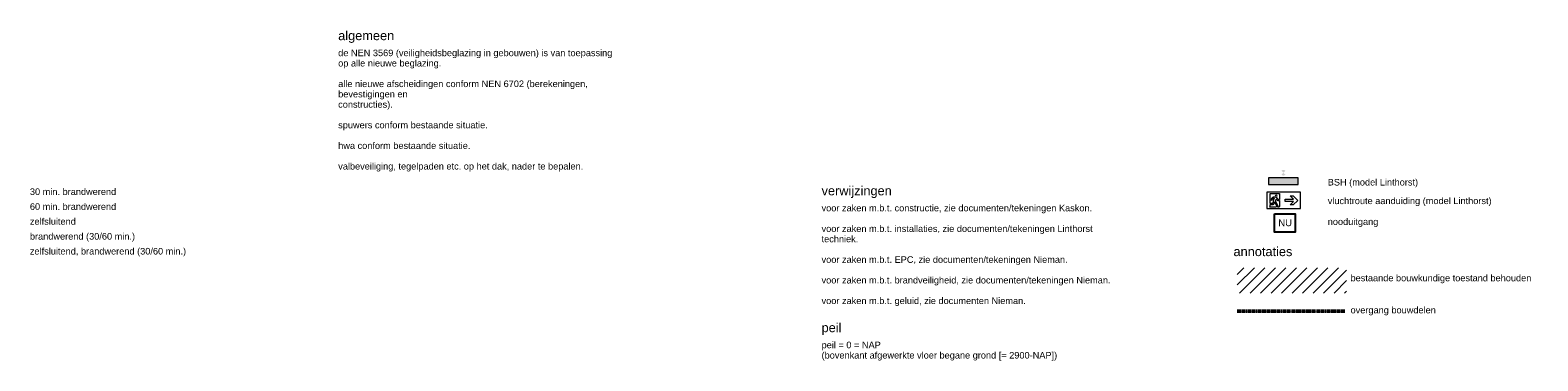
# Model space of a CAD drawing. Header units: millimetres. Extents: x -3388 to 301539, y -5590 to 54660.
# Tile 215 of 216: x 148745 to 189342, y -567 to 8319. Entities that reach past the tile are written whole.
import ezdxf

# ---------------------------------------------------------------- set-up
doc = ezdxf.new("R2010")
doc.units = ezdxf.units.MM
doc.linetypes.add('Dash', pattern=[6.35, 3.175, -3.175])
for name, color, linetype, lineweight in [('A-DETL', 90, 'Continuous', 9), ('A-DETL-GENF', 92, 'Continuous', 9), ('A-DETL-THIN', 151, 'Continuous', 18), ('G-ANNO-TEXT', 231, 'Continuous', 9)]:
    doc.layers.add(name, color=color, linetype=linetype, lineweight=lineweight)
doc.styles.add('Arial', font='arial.ttf', dxfattribs={"height": 177.035928})
doc.styles.add('Arial_1', font='arial.ttf', dxfattribs={"height": 245.883234})
doc.styles.add('Arial_B', font='txt', dxfattribs={"height": 182.656116})

msp = doc.modelspace()

# ---------------------------------------------------------------- hatches: boundary and pattern name
at = {"layer": 'A-DETL-GENF'}
h = msp.add_hatch(color=1, dxfattribs=at)
h.paths.add_polyline_path([(182257.941, 4168.2954), (182892.6077, 4168.2954), (182892.6077, 4348.2954), (182092.6077, 4348.2954), (182092.6077, 4168.2954)], flags=0)
h.paths.add_polyline_path([(182491.6095, 4412.326), (182510.8472, 4415.0662), (182528.7353, 4422.6567), (182544.0729, 4434.588), (182491.6569, 4485.5269), (182491.1162, 4485.8391), (182438.645, 4433.3678), (182454.2546, 4421.7947), (182472.3135, 4414.6202)], flags=0)
h.paths.add_polyline_path([(182492.8219, 4487.5447), (182544.6948, 4539.4176), (182531.643, 4550.1865), (182516.5092, 4557.7556), (182500.0639, 4561.7394), (182483.1441, 4561.9352), (182466.6109, 4558.3331), (182451.3061, 4551.1164), (182438.0085, 4540.6524), (182492.2812, 4487.8568), (182492.5721, 4487.7363)], flags=0)
at = {"layer": 'A-DETL-GENF', "lineweight": 18}
h = msp.add_hatch(dxfattribs=at)
h.set_pattern_fill('FP_177', color=50, style=0, pattern_type=2)
h.set_pattern_definition([(45, (179775.3, 0), (-141.421, 141.421), [])])
h.paths.add_polyline_path([(184192.2599, 1250.941), (184192.2599, 1933.4045), (181247.7083, 1933.4045), (181247.7083, 1250.941), (183518.2172, 1250.941)], flags=0)

# ---------------------------------------------------------------- linework, layer by layer
at = {"layer": 'A-DETL', "linetype": 'Dash', "lineweight": 50}
msp.add_line((181249.0058, 770.3864), (184149.0058, 770.3864), dxfattribs=at)
at = {"layer": 'A-DETL-THIN'}
for p, q in [((182892.6077, 4348.2954), (182092.6077, 4348.2954)), ((182092.6077, 4348.2954), (182092.6077, 4168.2954)), ((182092.6077, 4168.2954), (182892.6077, 4168.2954)), ((182892.6077, 4168.2954), (182892.6077, 4348.2954)), ((182950.508, 3962.4184), (182045.508, 3962.4184)), ((182045.508, 3962.4184), (182045.508, 3527.4184)), ((182138.2914, 3662.9822), (182138.2914, 3932.9822)), ((182138.2914, 3932.9822), (182385.5173, 3932.9822)), ((182205.5173, 3662.9822), (182138.2914, 3662.9822)), ((182181.8487, 3807.8152), (182155.1841, 3759.7111)), ((182155.1841, 3759.7111), (182177.0496, 3747.5909)), ((182177.0496, 3747.5909), (182206.1382, 3800.0681)), ((182212.054, 3737.6968), (182205.5173, 3662.9822)), ((182206.1382, 3800.0681), (182241.1382, 3800.0681)), ((182241.1382, 3800.0681), (182212.054, 3737.6968)), ((182279.2803, 3827.3021), (182214.2803, 3827.3021)), ((182239.5046, 3658.0026), (182247.3264, 3707.3871)), ((182247.3264, 3707.3871), (182310.885, 3582.6462)), ((182277.5211, 3728.6627), (182300.2111, 3777.3216)), ((182352.4295, 3581.6466), (182277.5211, 3728.6627)), ((182300.2111, 3777.3216), (182327.025, 3750.5077)), ((182346.6942, 3769.4608), (182309.892, 3810.3338)), ((182385.5173, 3769.4608), (182346.6942, 3769.4608)), ((182350.5173, 3741.9572), (182385.5173, 3741.9572)), ((182385.5173, 3932.9822), (182385.5173, 3769.4608)), ((182385.5173, 3741.9572), (182385.5173, 3578.8844)), ((182536.0265, 3715.3363), (182536.0265, 3775.3363)), ((182536.0265, 3775.3363), (182761.0265, 3775.3363)), ((182761.0265, 3715.3363), (182536.0265, 3715.3363)), ((182761.0265, 3775.3363), (182669.1027, 3867.2602)), ((182669.1027, 3867.2602), (182754.1027, 3867.2602)), ((182669.1027, 3623.4124), (182761.0265, 3715.3363)), ((182754.1027, 3867.2602), (182876.0265, 3745.3363)), ((182876.0265, 3745.3363), (182754.1027, 3623.4124)), ((182950.508, 3527.4184), (182950.508, 3962.4184)), ((182045.508, 3527.4184), (182950.508, 3527.4184)), ((182114.3994, 3557.8974), (182138.2914, 3581.7894)), ((182286.1363, 3557.8974), (182114.3994, 3557.8974)), ((182138.2914, 3581.7894), (182138.2914, 3636.7894)), ((182138.2914, 3636.7894), (182218.2914, 3636.7894)), ((182310.885, 3582.6462), (182286.1363, 3557.8974)), ((182328.6803, 3557.8974), (182352.4295, 3581.6466)), ((182364.5303, 3557.8974), (182328.6803, 3557.8974)), ((182385.5173, 3578.8844), (182364.5303, 3557.8974)), ((182754.1027, 3623.4124), (182669.1027, 3623.4124))]:
    msp.add_line(p, q, dxfattribs=at)
for centre, radius, start, end in [((182214.9406, 3789.4721), 37.8358, 91, 151), ((182218.2914, 3658.0026), 21.2132, 270, 0), ((182295.9675, 3860.3493), 27.8867, 0, 180), ((182295.9675, 3860.3493), 27.8867, 180, 0), ((182279.2803, 3791.2055), 36.0966, 32, 90), ((182350.5173, 3778.5048), 36.5476, 230, 270)]:
    msp.add_arc(centre, radius, start, end, dxfattribs=at)
at = {"layer": 'G-ANNO-TEXT', "color": 170, "lineweight": 25, "flags": 128}
msp.add_lwpolyline([(182253.514, 3385.3199), (182809.9, 3385.3199), (182809.9, 2891.0342), (182253.514, 2891.0342)], close=True, dxfattribs=at)

# ---------------------------------------------------------------- texts
at = {"layer": 'G-ANNO-TEXT', "color": 7, "attachment_point": 1, "line_spacing_factor": 0.938532, "style": 'Arial_1', "bg_fill": 3, "box_fill_scale": 1.25, "bg_fill_color": 0, "bg_fill_transparency": 0}
for s, insert, char_height, width in [('algemeen', (157039.287, 8297.4608), 245.88323, 1797), ('verwijzingen', (170055.2291, 4127.4608), 245.883234, 2241), ('annotaties', (181147.4299, 2492.5986), 245.88323, 1890), ('peil', (170055.2291, 447.4608), 245.88323, 636)]:
    msp.add_mtext(s, dxfattribs=dict(at, insert=insert, char_height=char_height, width=width))
at = {"layer": 'G-ANNO-TEXT', "color": 7, "char_height": 177.035928, "attachment_point": 1, "line_spacing_factor": 0.938532, "style": 'Arial'}
for s, insert, width in [('30 min. brandwerend', (148738.006, 4066.8888), 2760.371324), ('BSH (model Linthorst)', (183684.6581, 4321.5571), 2894.286052), ('60 min. brandwerend', (148738.006, 3666.8888), 2760.371324), ('vluchtroute aanduiding (model Linthorst)', (183684.6581, 3821.5571), 5257.233022), ('zelfsluitend', (148738.006, 3266.8888), 1473.062005), ('nooduitgang', (183684.6581, 3261.5571), 1624.256053), ('brandwerend (30/60 min.)', (148738.006, 2866.8888), 3365.147514), ('zelfsluitend, brandwerend (30/60 min.)\\P', (148738.006, 2466.8888), 5002.363057), ('bestaande bouwkundige toestand behouden', (184298.6659, 1747.0811), 5799.371678), ('overgang bouwdelen', (184298.6659, 885.2947), 2732.292429)]:
    msp.add_mtext(s, dxfattribs=dict(at, insert=insert, width=width))
at = {"layer": 'G-ANNO-TEXT', "color": 7, "lineweight": 25, "insert": (182353.514, 3233.6903), "char_height": 182.65612, "width": 427.663163, "attachment_point": 1, "line_spacing_factor": 0.938532, "style": 'Arial_B'}
msp.add_mtext('NU', dxfattribs=at)

# ---------------------------------------------------------------- next in the draw order: texts
at = {"layer": 'G-ANNO-TEXT', "color": 7, "char_height": 177.035928, "attachment_point": 1, "line_spacing_factor": 0.938532, "style": 'Arial'}
for s, insert, width in [('de NEN 3569 (veiligheidsbeglazing in gebouwen) is van toepassing\\Pop alle nieuwe beglazing.\\P\\Palle nieuwe afscheidingen conform NEN 6702 (berekeningen,\\Pbevestigingen en\\Pconstructies).\\P\\Pspuwers conform bestaande situatie.\\P\\Phwa conform bestaande situatie.\\P\\Pvalbeveiliging, tegelpaden etc. op het dak, nader te bepalen.\\P', (157039.287, 7797.5811), 8790.853903), ('voor zaken m.b.t. constructie, zie documenten/tekeningen Kaskon.\\P\\Pvoor zaken m.b.t. installaties, zie documenten/tekeningen Linthorst\\Ptechniek.\\P\\Pvoor zaken m.b.t. EPC, zie documenten/tekeningen Nieman.\\P\\Pvoor zaken m.b.t. brandveiligheid, zie documenten/tekeningen Nieman.\\P\\Pvoor zaken m.b.t. geluid, zie documenten Nieman.', (170055.2291, 3627.5811), 9272.51494), ('peil = 0 = NAP\\P(bovenkant afgewerkte vloer begane grond [= 2900-NAP])\\P', (170055.2291, -52.4189), 7555.382544)]:
    msp.add_mtext(s, dxfattribs=dict(at, insert=insert, width=width))

doc.saveas('drawing.dxf')
